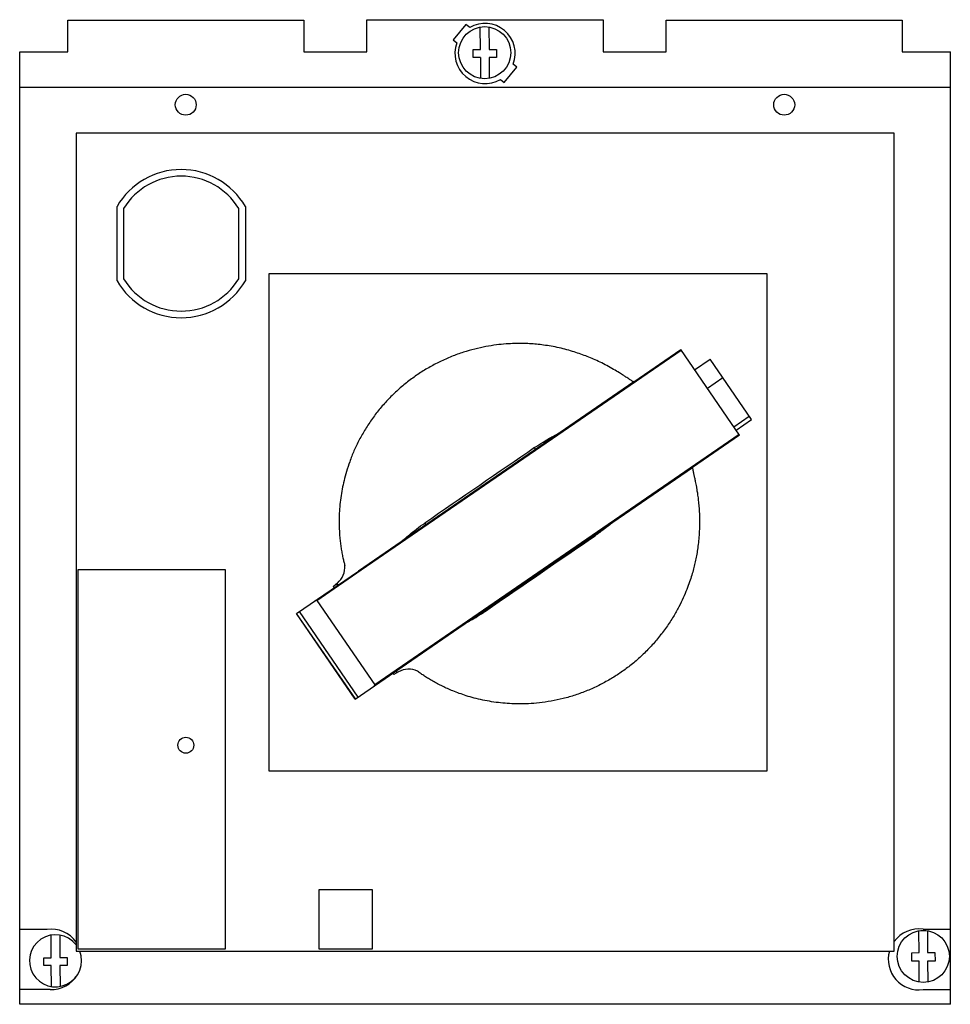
# Model space of a CAD drawing. Header units: millimetres. Extents: x 19 to 159, y 48 to 197.
import ezdxf

# ---------------------------------------------------------------- set-up
doc = ezdxf.new("R2010")
doc.units = ezdxf.units.MM
doc.header["$LTSCALE"] = 16.062971
doc.layers.get('0').update_dxf_attribs({"linetype": 'CONTINUOUS'})

msp = doc.modelspace()

# ---------------------------------------------------------------- linework, layer by layer
at = {"color": 7, "linetype": 'Continuous'}
for p, q in [((26.64, 191.66), (26.64, 196.41)), ((26.64, 196.41), (62.13, 196.41)), ((62.13, 196.41), (62.13, 191.66)), ((71.63, 191.66), (71.63, 196.51)), ((71.63, 196.51), (107.13, 196.51)), ((86.52, 195.78), (84.59, 193.48)), ((87.08, 195.31), (86.52, 195.78)), ((107.13, 196.51), (107.13, 191.66)), ((116.63, 191.66), (116.63, 196.41)), ((116.63, 196.41), (152.13, 196.41)), ((152.13, 196.41), (152.13, 191.66)), ((88.69, 192.01), (88.67, 195.4)), ((89.97, 195.41), (89.99, 192.02)), ((84.59, 193.48), (85.15, 193.01)), ((19.41, 48.41), (19.41, 191.66)), ((19.41, 191.66), (26.64, 191.66)), ((62.13, 191.66), (71.63, 191.66)), ((87.6, 190.81), (87.59, 192.01)), ((87.59, 192.01), (88.69, 192.01)), ((89.99, 192.02), (91.09, 192.03)), ((91.09, 192.03), (91.1, 190.83)), ((107.13, 191.66), (116.63, 191.66)), ((152.13, 191.66), (159.36, 191.66)), ((159.36, 48.41), (159.36, 191.66)), ((88.7, 190.81), (87.6, 190.81)), ((88.7, 190.81), (88.71, 187.66)), ((91.1, 190.83), (90, 190.82)), ((90, 190.82), (90.01, 187.67)), ((94.18, 189.35), (93.62, 189.82)), ((92.25, 187.05), (94.18, 189.35)), ((91.7, 187.52), (92.25, 187.05)), ((159.36, 186.29), (19.41, 186.29)), ((27.89, 179.42), (27.89, 56.42)), ((150.89, 179.42), (27.89, 179.42)), ((150.89, 56.42), (150.89, 179.42)), ((34.04, 157.23), (34.04, 168.4)), ((35.04, 168.13), (35.04, 157.51)), ((52.34, 157.51), (52.34, 168.13)), ((53.34, 168.4), (53.34, 157.23)), ((56.91, 83.49), (56.91, 158.34)), ((56.91, 158.34), (131.76, 158.34)), ((131.76, 158.34), (131.76, 83.49)), ((70.78, 113.74), (118.89, 146.8)), ((111.75, 142.02), (118.83, 146.89)), ((127.66, 134.03), (118.83, 146.89)), ((120.91, 143.86), (123.22, 145.44)), ((129.45, 136.38), (123.22, 145.44)), ((125.15, 142.63), (122.85, 141.04)), ((111.75, 142.02), (70.36, 113.58)), ((126.81, 135.27), (129.12, 136.86)), ((127.14, 134.79), (129.45, 136.38)), ((127.61, 134.12), (72.82, 96.46)), ((127.66, 134.03), (120.59, 129.17)), ((97, 131.89), (96.84, 132.14)), ((79.55, 100.97), (120.58, 129.17)), ((120.59, 129.15), (109.53, 121.55)), ((109.61, 121.62), (108.47, 120.82)), ((80.33, 120.79), (80.5, 120.54)), ((105.94, 118.89), (105.84, 119.04)), ((28.19, 56.72), (28.19, 113.82)), ((28.19, 113.82), (50.29, 113.82)), ((50.29, 113.82), (50.29, 56.72)), ((61.05, 107.17), (70.36, 113.57)), ((64.1, 109.15), (70.78, 113.74)), ((70.36, 113.58), (70.72, 113.83)), ((70.72, 113.82), (70.72, 113.82)), ((66.55, 111.24), (67.19, 111.78)), ((66.55, 111.24), (66.69, 111.05)), ((67, 111.61), (67, 111.61)), ((67, 111.61), (67, 111.61)), ((64.1, 109.15), (72.82, 96.46)), ((69.89, 94.33), (61.05, 107.18)), ((69.88, 94.32), (61.05, 107.17)), ((70.31, 94.62), (61.48, 107.47)), ((89.33, 107.69), (89.43, 107.54)), ((89.43, 107.54), (89.46, 107.56)), ((86.71, 105.87), (85.26, 104.89)), ((85.27, 104.88), (76.12, 98.59)), ((69.88, 94.32), (79.55, 100.97)), ((75.52, 98.2), (75.66, 98)), ((76.37, 98.41), (75.66, 98)), ((109.86, 98.36), (109.68, 98.23)), ((131.76, 83.49), (56.91, 83.49)), ((64.46, 65.7), (72.42, 65.7)), ((64.46, 56.72), (64.46, 65.7)), ((72.42, 65.7), (72.42, 56.72)), ((23.53, 59.66), (19.41, 59.66)), ((154.65, 56.18), (154.64, 59.41)), ((155.25, 59.7), (159.36, 59.7)), ((155.93, 59.42), (155.95, 56.18)), ((24.15, 55.42), (24.13, 58.82)), ((25.43, 58.82), (25.45, 55.43)), ((27.89, 56.42), (150.89, 56.42)), ((50.29, 56.72), (28.19, 56.72)), ((72.42, 56.72), (64.46, 56.72)), ((23.06, 54.22), (23.05, 55.42)), ((23.05, 55.42), (24.15, 55.42)), ((25.45, 55.43), (26.55, 55.44)), ((26.55, 55.44), (26.56, 54.24)), ((153.55, 56.17), (154.65, 56.18)), ((153.56, 54.9), (153.55, 56.17)), ((154.66, 54.91), (153.56, 54.9)), ((154.68, 51.75), (154.66, 54.91)), ((155.95, 56.18), (157.05, 56.19)), ((157.06, 54.92), (155.95, 54.91)), ((155.95, 54.91), (155.97, 51.76)), ((157.05, 56.19), (157.06, 54.92)), ((24.16, 54.22), (23.06, 54.22)), ((24.17, 51.08), (24.16, 54.22)), ((26.56, 54.24), (25.46, 54.23)), ((25.46, 54.23), (25.47, 51.09)), ((23.99, 50.63), (19.41, 50.63)), ((155.25, 50.63), (159.36, 50.63)), ((159.36, 48.41), (19.41, 48.41))]:
    msp.add_line(p, q, dxfattribs=at)
msp.add_lwpolyline([(86.71, 105.87), (85.34, 104.94), (85.26, 104.89)], dxfattribs=at)
for centre, radius in [((89.34, 191.54), 3.92), ((44.38, 183.71), 1.57), ((134.38, 183.71), 1.57), ((44.39, 87.37), 1.2), ((155.29, 55.62), 3.92)]:
    msp.add_circle(centre, radius, dxfattribs=at)
for centre, radius, start, end in [((89.39, 191.42), 4.53, 339.3371, 120.6629), ((89.39, 191.42), 4.53, 159.3371, 300.6629), ((43.69, 162.82), 11.15, 30.0594, 149.9406), ((43.69, 162.82), 10.15, 31.544, 148.456), ((43.69, 162.82), 11.15, 210.0594, 329.9406), ((43.69, 162.82), 10.15, 211.544, 328.456), ((96.11, 121.81), 25.56, 52.2838, 52.3318), ((65.21, 114.16), 3.1, 309.6696, 4.7285), ((63.54, 147.71), 47.83, 298.9797, 299.6017), ((77.89, 95.75), 3.06, 63.9835, 119.8529), ((24.17, 55.16), 4.54, 35.108, 98.18), ((154.61, 55.16), 4.58, 81.9616, 144.3045), ((155.3, 55.55), 3.92, 80.8108, 99.7883), ((24.8, 54.95), 3.92, 38.0638, 21.9053), ((154.61, 55.16), 4.58, 164.0965, 278.0384), ((24.17, 55.16), 4.54, 267.6524, 329.3773)]:
    msp.add_arc(centre, radius, start, end, dxfattribs=at)
msp.add_ellipse((87.28, 82.28), major_axis=(-11.27, 16.4), ratio=0.026737, start_param=0.1088, end_param=0.202493, dxfattribs=at)
for points, knots in [([(111.73, 142.04), (111.7, 142.05), (111.63, 142.08), (111.52, 142.15), (111.39, 142.23), (111.21, 142.34), (110.98, 142.49), (110.65, 142.7), (110.18, 143.01), (109.53, 143.43), (108.69, 143.94), (107.72, 144.48), (106.72, 144.99), (105.73, 145.44), (104.77, 145.84), (103.8, 146.21), (102.78, 146.55), (101.68, 146.87), (100.53, 147.16), (99.36, 147.39), (98.22, 147.57), (97.14, 147.69), (96.07, 147.77), (94.98, 147.81), (93.8, 147.8), (92.49, 147.74), (91.05, 147.59), (89.48, 147.35), (87.82, 146.98), (86.09, 146.49), (84.33, 145.85), (82.59, 145.08), (80.9, 144.18), (79.28, 143.17), (77.73, 142.05), (76.26, 140.82), (74.89, 139.49), (73.61, 138.06), (72.44, 136.54), (71.38, 134.95), (70.46, 133.32), (69.67, 131.68), (69.04, 130.08), (68.55, 128.59), (68.18, 127.21), (67.9, 125.9), (67.68, 124.59), (67.53, 123.26), (67.45, 121.97), (67.43, 120.76), (67.47, 119.66), (67.53, 118.69), (67.63, 117.83), (67.73, 117.04), (67.86, 116.3), (68, 115.61), (68.15, 114.98), (68.25, 114.6), (68.3, 114.41)], [0, 0, 0, 0, 0.001432, 0.003332, 0.005598, 0.008505, 0.012457, 0.018033, 0.026055, 0.037473, 0.052535, 0.069713, 0.086737, 0.102661, 0.117857, 0.133048, 0.148891, 0.16586, 0.183845, 0.201872, 0.218914, 0.234884, 0.250425, 0.266412, 0.283695, 0.30293, 0.32448, 0.348212, 0.373548, 0.400256, 0.428202, 0.456666, 0.485031, 0.513308, 0.541646, 0.570031, 0.598396, 0.626754, 0.655229, 0.683674, 0.711587, 0.738715, 0.764556, 0.787891, 0.808558, 0.828016, 0.847662, 0.867732, 0.887334, 0.905408, 0.921626, 0.936005, 0.948642, 0.960216, 0.971442, 0.982172, 0.991624, 1, 1, 1, 1]), ([(96.84, 132.14), (97.25, 132.42), (98.07, 132.95), (99.07, 133.54), (99.8, 133.94), (100.24, 134.18), (100.59, 134.38), (100.79, 134.5), (100.88, 134.55)], [0, 0, 0, 0, 0.3235, 0.616775, 0.742799, 0.850502, 0.937013, 1, 1, 1, 1]), ([(120.59, 129.15), (120.59, 129.15), (120.59, 129.11), (120.6, 129.03), (120.62, 128.91), (120.64, 128.77), (120.67, 128.62), (120.7, 128.47), (120.74, 128.29), (120.78, 128.1), (120.83, 127.87), (120.88, 127.62), (120.95, 127.33), (121.01, 127.01), (121.09, 126.63), (121.17, 126.17), (121.27, 125.62), (121.37, 124.95), (121.47, 124.16), (121.56, 123.23), (121.63, 122.18), (121.65, 121.04), (121.63, 119.86), (121.57, 118.7), (121.45, 117.61), (121.31, 116.6), (121.15, 115.66), (120.96, 114.76), (120.74, 113.87), (120.47, 112.93), (120.14, 111.9), (119.72, 110.76), (119.19, 109.51), (118.52, 108.14), (117.69, 106.66), (116.68, 105.11), (115.51, 103.56), (114.23, 102.09), (112.85, 100.72), (111.39, 99.47), (110.38, 98.72), (109.86, 98.36)], [0, 0, 0, 0, 0.000337, 0.003458, 0.007025, 0.010982, 0.015311, 0.019963, 0.024988, 0.030646, 0.037206, 0.044696, 0.052997, 0.062258, 0.073155, 0.086456, 0.102546, 0.121792, 0.144595, 0.171339, 0.201988, 0.235429, 0.269855, 0.303576, 0.335304, 0.364537, 0.391661, 0.41762, 0.443652, 0.471248, 0.501918, 0.536648, 0.575692, 0.619194, 0.668064, 0.722213, 0.778712, 0.834947, 0.890648, 0.946176, 1, 1, 1, 1]), ([(76.62, 117.89), (76.7, 117.94), (76.89, 118.09), (77.2, 118.35), (77.58, 118.67), (78.21, 119.2), (79.12, 119.94), (79.91, 120.5), (80.33, 120.79)], [0, 0, 0, 0, 0.062771, 0.149084, 0.256624, 0.382542, 0.675927, 1, 1, 1, 1]), ([(108.47, 120.82), (108.09, 120.5), (107.26, 119.83), (106.4, 119.21), (105.94, 118.89)], [0, 0, 0, 0, 0.469137, 1, 1, 1, 1]), ([(70.53, 113.68), (70.5, 113.67), (70.44, 113.63), (70.39, 113.59), (70.36, 113.57)], [0, 0, 0, 0, 0.495905, 1, 1, 1, 1]), ([(70.73, 113.72), (70.72, 113.72), (70.68, 113.71), (70.63, 113.71), (70.58, 113.7), (70.55, 113.69), (70.53, 113.68)], [0, 0, 0, 0, 0.261993, 0.512521, 0.754327, 1, 1, 1, 1]), ([(70.78, 113.74), (70.77, 113.76), (70.75, 113.78), (70.73, 113.81), (70.72, 113.82)], [0, 0, 0, 0, 0.633179, 1, 1, 1, 1]), ([(67, 111.61), (67.04, 111.57), (67.1, 111.5), (67.17, 111.43), (67.2, 111.4)], [0, 0, 0, 0, 0.580809, 1, 1, 1, 1]), ([(67.28, 111.51), (67.27, 111.51), (67.24, 111.53), (67.17, 111.59), (67.12, 111.65), (67.08, 111.68)], [0, 0, 0, 0, 0.164425, 0.385359, 1, 1, 1, 1]), ([(67.32, 111.49), (67.32, 111.49), (67.3, 111.49), (67.29, 111.5), (67.28, 111.51)], [0, 0, 0, 0, 0.376976, 1, 1, 1, 1]), ([(64.1, 109.15), (64.09, 109.16), (64.05, 109.16), (64.01, 109.15), (63.96, 109.14), (63.9, 109.12), (63.83, 109.08), (63.77, 109.05), (63.75, 109.03)], [0, 0, 0, 0, 0.123542, 0.250282, 0.37651, 0.502237, 0.752131, 1, 1, 1, 1]), ([(87.16, 106.12), (87.53, 106.33), (88.3, 106.79), (89.05, 107.28), (89.43, 107.54)], [0, 0, 0, 0, 0.479695, 1, 1, 1, 1]), ([(76.07, 98.58), (76.08, 98.58), (76.09, 98.58), (76.11, 98.58), (76.12, 98.59)], [0, 0, 0, 0, 0.142943, 1, 1, 1, 1]), ([(109.68, 98.23), (109.19, 97.9), (108.16, 97.25), (106.52, 96.36), (104.77, 95.56), (102.97, 94.9), (101.15, 94.38), (99.34, 93.99), (97.6, 93.74), (95.97, 93.61), (94.47, 93.58), (93.08, 93.62), (91.72, 93.73), (90.38, 93.91), (89.05, 94.16), (87.78, 94.46), (86.6, 94.8), (85.54, 95.16), (84.6, 95.52), (83.76, 95.88), (82.99, 96.24), (82.25, 96.61), (81.55, 96.99), (80.9, 97.38), (80.31, 97.75), (79.76, 98.12), (79.41, 98.37), (79.24, 98.5)], [0, 0, 0, 0, 0.053857, 0.113086, 0.17262, 0.232105, 0.290597, 0.347695, 0.402676, 0.453539, 0.499266, 0.541342, 0.582579, 0.624809, 0.667159, 0.707733, 0.745544, 0.780222, 0.811439, 0.839254, 0.864893, 0.890123, 0.915185, 0.938671, 0.960046, 0.980315, 1, 1, 1, 1]), ([(72.58, 96.18), (72.6, 96.19), (72.66, 96.23), (72.72, 96.29), (72.76, 96.33), (72.79, 96.37), (72.82, 96.41), (72.83, 96.45), (72.82, 96.46)], [0, 0, 0, 0, 0.247856, 0.497733, 0.62345, 0.749667, 0.876397, 1, 1, 1, 1])]:
    msp.add_open_spline(points, degree=3, knots=knots, dxfattribs=at)
for points in [[(96.84, 132.14), (91.34, 128.35), (85.83, 124.57), (80.33, 120.79)], [(89.46, 107.56), (94.95, 111.34), (100.44, 115.12), (105.94, 118.89)], [(70.76, 113.73), (70.75, 113.73), (70.74, 113.72), (70.73, 113.72)], [(70.78, 113.74), (70.77, 113.74), (70.77, 113.73), (70.76, 113.73)]]:
    msp.add_open_spline(points, degree=3, dxfattribs=at)

doc.saveas('drawing.dxf')
